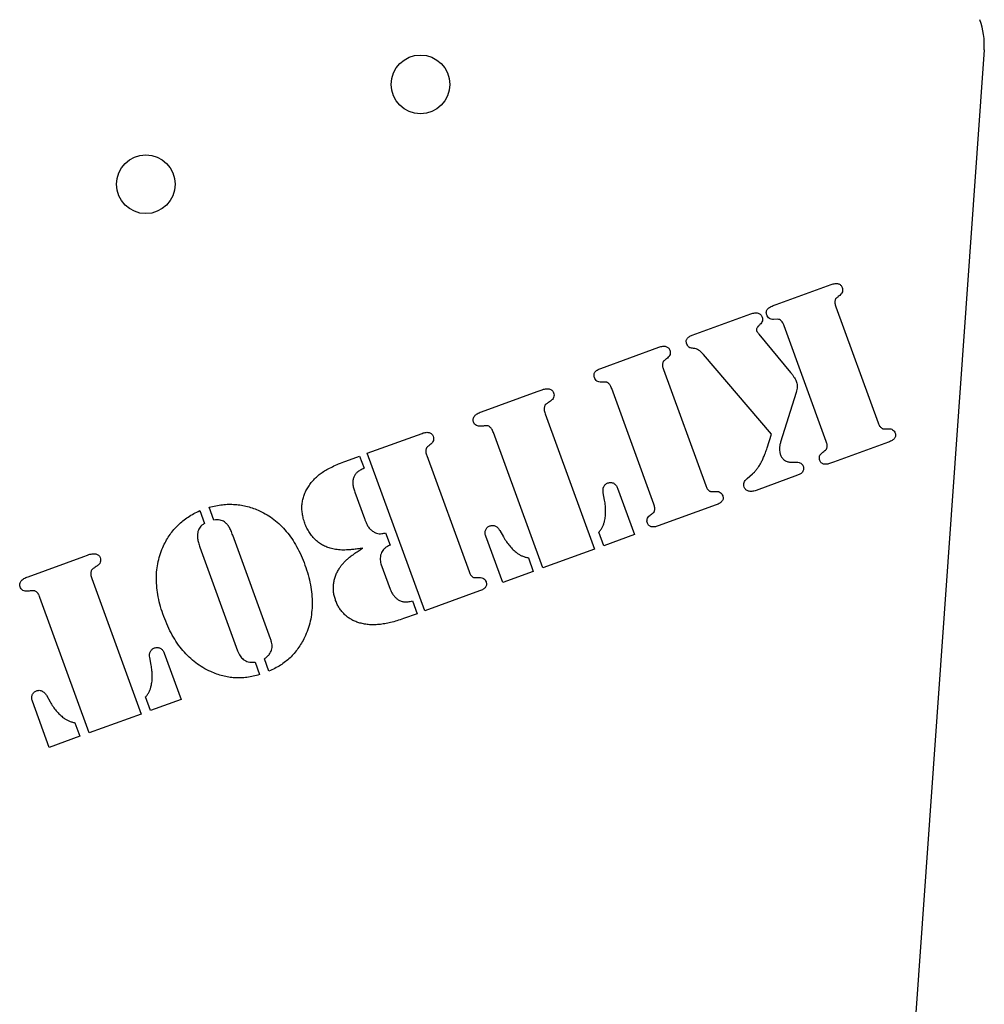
# Model space of a CAD drawing. Header units: inches. Extents: x 0 to 6.3, y -13.3 to -0.1.
# Tile 2 of 3: x 3 to 6.3, y -7.5 to -4.2. Entities that reach past the tile are written whole.
import ezdxf

# ---------------------------------------------------------------- set-up
doc = ezdxf.new("R2010")
doc.units = ezdxf.units.IN
doc.header["$MEASUREMENT"] = 0

msp = doc.modelspace()

# ---------------------------------------------------------------- linework, layer by layer
at = {"color": 7, "linetype": 'Continuous', "lineweight": 25}
for p, q in [((6.3288, -4.2591), (5.8037, -11.6704)), ((5.6173, -5.1315), (5.8056, -5.0629)), ((5.6069, -5.1352), (5.6173, -5.1315)), ((5.8213, -5.1393), (5.9658, -5.5363)), ((5.3299, -5.2361), (5.5298, -5.1634)), ((5.6225, -5.1819), (5.6083, -5.1825)), ((5.7886, -5.6009), (5.6441, -5.2039)), ((5.5582, -5.2331), (5.6666, -5.3646)), ((5.017, -5.3499), (5.2156, -5.2777)), ((5.6006, -5.5752), (5.3683, -5.3029)), ((5.2313, -5.3541), (5.3758, -5.7511)), ((4.7992, -5.4293), (4.8122, -5.4245)), ((5.1986, -5.8155), (5.0541, -5.4185)), ((4.6084, -5.4986), (4.7992, -5.4293)), ((5.6857, -5.4321), (5.6322, -5.6024)), ((4.8264, -5.5052), (4.9953, -5.9691)), ((4.2177, -5.6408), (4.4056, -5.5725)), ((4.8181, -6.0335), (4.6492, -5.5696)), ((5.586, -5.622), (5.6006, -5.5752)), ((6.002, -5.6026), (5.8137, -5.6712)), ((4.1437, -5.6678), (4.1915, -5.6504)), ((4.1915, -5.6504), (4.2068, -5.6922)), ((4.4142, -6.1806), (4.2177, -5.6408)), ((4.4214, -5.6489), (4.5659, -6.0459)), ((5.669, -5.6714), (5.6874, -5.6715)), ((5.8137, -5.6712), (5.8034, -5.6749)), ((5.518, -5.7267), (5.5365, -5.7106)), ((5.6898, -5.7163), (5.5483, -5.7678)), ((5.0744, -5.7603), (5.1323, -5.9193)), ((4.1748, -5.7735), (4.2079, -5.8644)), ((5.0298, -5.8014), (5.025, -5.7759)), ((3.6928, -5.8694), (3.6769, -5.8255)), ((5.4121, -5.8174), (5.2135, -5.8897)), ((3.6446, -5.8372), (3.6606, -5.8811)), ((3.8864, -6.2761), (3.7573, -5.9213)), ((4.2805, -5.9137), (4.2956, -5.9552)), ((4.6812, -6.0834), (4.6233, -5.9244)), ((4.6711, -5.9048), (4.6839, -5.9273)), ((5.0276, -5.9573), (5.0106, -5.9106)), ((5.1323, -5.9193), (5.0276, -5.9573)), ((3.6445, -5.9624), (3.7736, -6.3172)), ((3.0566, -6.0634), (3.2474, -5.9941)), ((3.2474, -5.9941), (3.2604, -5.9893)), ((4.7689, -5.9986), (4.7859, -6.0453)), ((4.9953, -5.9691), (4.8181, -6.0335)), ((4.2642, -6.0191), (4.2721, -6.041)), ((4.2721, -6.041), (4.2958, -6.1058)), ((4.7859, -6.0453), (4.6812, -6.0834)), ((3.2746, -6.07), (3.4435, -6.5339)), ((3.2663, -6.5984), (3.0974, -6.1344)), ((4.6021, -6.1122), (4.4142, -6.1806)), ((4.3722, -6.1464), (4.388, -6.1901)), ((4.388, -6.1901), (4.3416, -6.207)), ((3.5226, -6.3251), (3.5805, -6.4841)), ((3.478, -6.3663), (3.4732, -6.3407)), ((3.8337, -6.3565), (3.8489, -6.3986)), ((3.8811, -6.3869), (3.8659, -6.3448)), ((3.1193, -6.4696), (3.1321, -6.4921)), ((3.1294, -6.6482), (3.0715, -6.4892)), ((3.4758, -6.5221), (3.4588, -6.4754)), ((3.5805, -6.4841), (3.4758, -6.5221)), ((3.4435, -6.5339), (3.2663, -6.5984)), ((3.2171, -6.5634), (3.2341, -6.6101)), ((3.2341, -6.6101), (3.1294, -6.6482))]:
    msp.add_line(p, q, dxfattribs=at)
for centre in [(4.3996, -4.3774), (3.4599, -4.7195)]:
    msp.add_circle(centre, 0.1005, dxfattribs=at)
msp.add_arc((6.0794, -4.2415), 0.25, 355.947, 20, dxfattribs=at)
for points, knots in [([(5.8056, -5.0629), (5.8078, -5.0621), (5.8121, -5.0607), (5.8184, -5.0595), (5.8241, -5.0594), (5.8293, -5.0601), (5.8339, -5.0618), (5.8377, -5.0646), (5.8408, -5.0683), (5.8421, -5.0713), (5.8427, -5.0729)], [0, 0, 0, 0, 0.164208, 0.311567, 0.442124, 0.559444, 0.671483, 0.775337, 0.884523, 1, 1, 1, 1]), ([(5.8427, -5.0729), (5.8435, -5.0754), (5.8449, -5.0803), (5.8441, -5.0879), (5.8406, -5.0948), (5.8368, -5.0982), (5.8348, -5.1)], [0, 0, 0, 0, 0.262248, 0.494622, 0.734494, 1, 1, 1, 1]), ([(5.8187, -5.1173), (5.8183, -5.1188), (5.8177, -5.1219), (5.8179, -5.1271), (5.8191, -5.133), (5.8205, -5.1371), (5.8213, -5.1393)], [0, 0, 0, 0, 0.198323, 0.427371, 0.689147, 1, 1, 1, 1]), ([(5.8348, -5.1), (5.833, -5.1014), (5.83, -5.1039), (5.826, -5.107), (5.8234, -5.1094), (5.8211, -5.1112), (5.8196, -5.1138), (5.819, -5.116), (5.8187, -5.1173)], [0, 0, 0, 0, 0.274264, 0.481794, 0.633275, 0.718106, 0.835211, 1, 1, 1, 1]), ([(5.5849, -5.1668), (5.5844, -5.1651), (5.5835, -5.1619), (5.5832, -5.157), (5.5842, -5.1524), (5.5866, -5.1483), (5.59, -5.1444), (5.5946, -5.1409), (5.6004, -5.1378), (5.6047, -5.1361), (5.6069, -5.1352)], [0, 0, 0, 0, 0.1186917, 0.2282335, 0.3315863, 0.4372779, 0.5515589, 0.6828476, 0.8310375, 1, 1, 1, 1]), ([(5.5298, -5.1634), (5.5322, -5.1625), (5.5368, -5.161), (5.5435, -5.1599), (5.5496, -5.1596), (5.5552, -5.1606), (5.56, -5.1627), (5.5642, -5.1656), (5.5674, -5.1698), (5.5688, -5.1731), (5.5696, -5.1748)], [0, 0, 0, 0, 0.163352, 0.307956, 0.437097, 0.554746, 0.665652, 0.771655, 0.880884, 1, 1, 1, 1]), ([(5.5696, -5.1748), (5.5701, -5.1769), (5.5713, -5.1811), (5.5701, -5.1878), (5.5667, -5.1944), (5.5632, -5.1981), (5.5613, -5.2001)], [0, 0, 0, 0, 0.227166, 0.457154, 0.706201, 1, 1, 1, 1]), ([(5.6083, -5.1825), (5.6056, -5.1825), (5.6006, -5.1824), (5.5936, -5.1793), (5.5881, -5.174), (5.586, -5.1692), (5.5849, -5.1668)], [0, 0, 0, 0, 0.2614189, 0.4966181, 0.7335568, 1, 1, 1, 1]), ([(5.6441, -5.2039), (5.6427, -5.2006), (5.6403, -5.1946), (5.6353, -5.1874), (5.6293, -5.1826), (5.6247, -5.1821), (5.6225, -5.1819)], [0, 0, 0, 0, 0.325073, 0.586447, 0.804028, 1, 1, 1, 1]), ([(5.5613, -5.2001), (5.559, -5.2024), (5.5554, -5.2063), (5.5509, -5.2116), (5.5493, -5.2169), (5.5499, -5.2201), (5.5502, -5.2218)], [0, 0, 0, 0, 0.374932, 0.624184, 0.802773, 1, 1, 1, 1]), ([(5.5502, -5.2218), (5.5505, -5.2224), (5.5511, -5.2238), (5.5529, -5.2262), (5.5552, -5.2295), (5.5572, -5.2318), (5.5582, -5.2331)], [0, 0, 0, 0, 0.141394, 0.349356, 0.640252, 1, 1, 1, 1]), ([(5.3112, -5.2668), (5.3106, -5.2651), (5.3096, -5.2619), (5.3092, -5.2571), (5.3099, -5.2525), (5.3119, -5.2484), (5.3149, -5.2447), (5.319, -5.2414), (5.324, -5.2384), (5.3279, -5.2369), (5.3299, -5.2361)], [0, 0, 0, 0, 0.129998, 0.243677, 0.352424, 0.460652, 0.574001, 0.697904, 0.840757, 1, 1, 1, 1]), ([(5.2156, -5.2777), (5.2179, -5.2769), (5.2221, -5.2754), (5.2284, -5.2743), (5.2342, -5.2741), (5.2394, -5.2748), (5.2439, -5.2766), (5.2478, -5.2794), (5.2509, -5.283), (5.2521, -5.2861), (5.2527, -5.2876)], [0, 0, 0, 0, 0.164208, 0.311567, 0.442124, 0.559444, 0.671483, 0.775337, 0.884523, 1, 1, 1, 1]), ([(5.2527, -5.2876), (5.2535, -5.2902), (5.255, -5.2951), (5.2541, -5.3027), (5.2507, -5.3095), (5.2468, -5.313), (5.2448, -5.3148)], [0, 0, 0, 0, 0.262248, 0.494622, 0.734494, 1, 1, 1, 1]), ([(5.322, -5.2795), (5.3196, -5.2781), (5.3147, -5.275), (5.3124, -5.2696), (5.3112, -5.2668)], [0, 0, 0, 0, 0.474172, 1, 1, 1, 1]), ([(5.3347, -5.2818), (5.332, -5.2815), (5.3277, -5.281), (5.3236, -5.2799), (5.322, -5.2795)], [0, 0, 0, 0, 0.61972, 1, 1, 1, 1]), ([(5.3683, -5.3029), (5.3655, -5.2997), (5.3604, -5.2938), (5.3521, -5.2871), (5.3437, -5.2828), (5.3377, -5.2821), (5.3347, -5.2818)], [0, 0, 0, 0, 0.317395, 0.564462, 0.778808, 1, 1, 1, 1]), ([(5.2448, -5.3148), (5.2431, -5.3162), (5.2401, -5.3186), (5.2361, -5.3218), (5.2334, -5.324), (5.2312, -5.3259), (5.2296, -5.3285), (5.229, -5.3307), (5.2287, -5.3321)], [0, 0, 0, 0, 0.273827, 0.481026, 0.628916, 0.713612, 0.83053, 1, 1, 1, 1]), ([(4.995, -5.3815), (4.9944, -5.3799), (4.9935, -5.3768), (4.9936, -5.3719), (4.9945, -5.3673), (4.9969, -5.3631), (5.0004, -5.3591), (5.005, -5.3556), (5.0106, -5.3524), (5.0148, -5.3508), (5.017, -5.3499)], [0, 0, 0, 0, 0.116526, 0.223613, 0.330347, 0.439141, 0.558121, 0.690119, 0.836585, 1, 1, 1, 1]), ([(5.2287, -5.3321), (5.2284, -5.3335), (5.2277, -5.3367), (5.228, -5.3419), (5.2292, -5.3478), (5.2306, -5.3519), (5.2313, -5.3541)], [0, 0, 0, 0, 0.198323, 0.427371, 0.689147, 1, 1, 1, 1]), ([(5.0185, -5.3971), (5.0158, -5.3971), (5.0106, -5.3969), (5.0036, -5.3939), (4.998, -5.3886), (4.996, -5.384), (4.995, -5.3815)], [0, 0, 0, 0, 0.265946, 0.504978, 0.73909, 1, 1, 1, 1]), ([(5.6666, -5.3646), (5.669, -5.3676), (5.6736, -5.3731), (5.6792, -5.3817), (5.6839, -5.3896), (5.6861, -5.3949), (5.6871, -5.3975)], [0, 0, 0, 0, 0.29256, 0.553682, 0.788438, 1, 1, 1, 1]), ([(4.8122, -5.4245), (4.8149, -5.4235), (4.82, -5.4217), (4.8275, -5.4202), (4.8342, -5.4196), (4.8401, -5.4202), (4.8453, -5.4218), (4.8495, -5.4246), (4.8529, -5.4285), (4.8543, -5.4316), (4.855, -5.4333)], [0, 0, 0, 0, 0.174944, 0.329143, 0.465268, 0.583772, 0.691491, 0.789518, 0.891191, 1, 1, 1, 1]), ([(5.0419, -5.4), (5.0409, -5.3992), (5.039, -5.3978), (5.0361, -5.3969), (5.0332, -5.3969), (5.0297, -5.3969), (5.0246, -5.397), (5.0207, -5.3971), (5.0185, -5.3971)], [0, 0, 0, 0, 0.16166, 0.286773, 0.3702, 0.515913, 0.729341, 1, 1, 1, 1]), ([(5.0541, -5.4185), (5.0533, -5.4164), (5.0518, -5.4123), (5.0487, -5.4072), (5.0456, -5.4029), (5.0431, -5.4009), (5.0419, -5.4)], [0, 0, 0, 0, 0.3085757, 0.5743714, 0.8015631, 1, 1, 1, 1]), ([(5.6871, -5.3975), (5.6878, -5.3999), (5.6893, -5.405), (5.6894, -5.4134), (5.6885, -5.4226), (5.6867, -5.4288), (5.6857, -5.4321)], [0, 0, 0, 0, 0.213344, 0.449581, 0.708612, 1, 1, 1, 1]), ([(4.8442, -5.462), (4.8421, -5.4634), (4.8384, -5.466), (4.8336, -5.4695), (4.8302, -5.4718), (4.8275, -5.4738), (4.8254, -5.4767), (4.8247, -5.4793), (4.8243, -5.4807)], [0, 0, 0, 0, 0.273529, 0.482444, 0.630407, 0.716497, 0.838411, 1, 1, 1, 1]), ([(4.855, -5.4333), (4.8558, -5.4361), (4.8574, -5.4413), (4.8559, -5.4496), (4.8514, -5.4568), (4.8467, -5.4602), (4.8442, -5.462)], [0, 0, 0, 0, 0.256897, 0.485196, 0.722719, 1, 1, 1, 1]), ([(4.8243, -5.4807), (4.8238, -5.4823), (4.8229, -5.4857), (4.8229, -5.4915), (4.8241, -5.4981), (4.8256, -5.5027), (4.8264, -5.5052)], [0, 0, 0, 0, 0.196712, 0.423445, 0.689277, 1, 1, 1, 1]), ([(4.5811, -5.533), (4.5806, -5.5313), (4.5797, -5.5279), (4.58, -5.5225), (4.5819, -5.5173), (4.5841, -5.5141), (4.5853, -5.5125)], [0, 0, 0, 0, 0.241307, 0.477283, 0.720908, 1, 1, 1, 1]), ([(4.5853, -5.5125), (4.5864, -5.5112), (4.5889, -5.5084), (4.5941, -5.505), (4.6007, -5.5016), (4.6057, -5.4996), (4.6084, -5.4986)], [0, 0, 0, 0, 0.18593, 0.411134, 0.68138, 1, 1, 1, 1]), ([(4.6079, -5.5481), (4.6048, -5.5483), (4.599, -5.5487), (4.5909, -5.546), (4.5844, -5.5407), (4.5822, -5.5356), (4.5811, -5.533)], [0, 0, 0, 0, 0.2771923, 0.5141002, 0.7452827, 1, 1, 1, 1]), ([(4.6354, -5.5495), (4.634, -5.5487), (4.6315, -5.5473), (4.628, -5.5464), (4.6246, -5.5468), (4.6205, -5.5469), (4.6148, -5.5475), (4.6104, -5.5479), (4.6079, -5.5481)], [0, 0, 0, 0, 0.170369, 0.298709, 0.383982, 0.527681, 0.734624, 1, 1, 1, 1]), ([(4.6492, -5.5696), (4.6483, -5.5672), (4.6465, -5.5627), (4.6432, -5.5569), (4.6397, -5.5523), (4.6367, -5.5504), (4.6354, -5.5495)], [0, 0, 0, 0, 0.312559, 0.57521, 0.804921, 1, 1, 1, 1]), ([(5.9658, -5.5363), (5.9666, -5.5384), (5.9682, -5.5422), (5.9709, -5.5474), (5.9741, -5.5514), (5.9766, -5.5533), (5.9777, -5.5542)], [0, 0, 0, 0, 0.307063, 0.570007, 0.799393, 1, 1, 1, 1]), ([(5.9777, -5.5542), (5.9788, -5.555), (5.9806, -5.5564), (5.9835, -5.5572), (5.9863, -5.557), (5.9899, -5.5571), (5.995, -5.5569), (5.9989, -5.5568), (6.001, -5.5567)], [0, 0, 0, 0, 0.16271, 0.282151, 0.365957, 0.512616, 0.727431, 1, 1, 1, 1]), ([(6.001, -5.5567), (6.0038, -5.5567), (6.0089, -5.5568), (6.0158, -5.5597), (6.0213, -5.5649), (6.0233, -5.5694), (6.0243, -5.5718)], [0, 0, 0, 0, 0.269719, 0.506949, 0.738759, 1, 1, 1, 1]), ([(4.4056, -5.5725), (4.4079, -5.5717), (4.4122, -5.5702), (4.4185, -5.5691), (4.4242, -5.5689), (4.4294, -5.5696), (4.434, -5.5714), (4.4378, -5.5742), (4.4409, -5.5778), (4.4421, -5.5809), (4.4428, -5.5824)], [0, 0, 0, 0, 0.164208, 0.311567, 0.442124, 0.559444, 0.671483, 0.775337, 0.884523, 1, 1, 1, 1]), ([(4.4428, -5.5824), (4.4436, -5.585), (4.445, -5.5899), (4.4442, -5.5975), (4.4407, -5.6043), (4.4369, -5.6078), (4.4348, -5.6096)], [0, 0, 0, 0, 0.262248, 0.494622, 0.734494, 1, 1, 1, 1]), ([(6.0243, -5.5718), (6.0248, -5.5733), (6.0256, -5.5763), (6.0259, -5.581), (6.0244, -5.5854), (6.0221, -5.5896), (6.0187, -5.5936), (6.014, -5.5969), (6.0084, -5.6001), (6.0043, -5.6018), (6.002, -5.6026)], [0, 0, 0, 0, 0.111898, 0.217727, 0.32187, 0.432331, 0.553135, 0.685371, 0.834081, 1, 1, 1, 1]), ([(4.4187, -5.6269), (4.4184, -5.6283), (4.4178, -5.6315), (4.418, -5.6367), (4.4192, -5.6426), (4.4206, -5.6467), (4.4214, -5.6489)], [0, 0, 0, 0, 0.198323, 0.427371, 0.689147, 1, 1, 1, 1]), ([(4.4348, -5.6096), (4.4331, -5.611), (4.4301, -5.6134), (4.4262, -5.6166), (4.4234, -5.6188), (4.4212, -5.6207), (4.4197, -5.6233), (4.4191, -5.6255), (4.4187, -5.6269)], [0, 0, 0, 0, 0.273827, 0.481026, 0.628916, 0.713612, 0.83053, 1, 1, 1, 1]), ([(5.563, -5.6774), (5.5649, -5.674), (5.5691, -5.6666), (5.5746, -5.6539), (5.5804, -5.6388), (5.5841, -5.6279), (5.586, -5.622)], [0, 0, 0, 0, 0.1930914, 0.4247094, 0.6919592, 1, 1, 1, 1]), ([(5.6322, -5.6024), (5.6312, -5.6063), (5.6291, -5.6138), (5.6279, -5.6252), (5.6287, -5.6362), (5.6308, -5.643), (5.6319, -5.6464)], [0, 0, 0, 0, 0.268774, 0.519739, 0.761811, 1, 1, 1, 1]), ([(5.7747, -5.639), (5.7765, -5.6377), (5.7795, -5.6353), (5.7834, -5.6321), (5.7862, -5.63), (5.7883, -5.6282), (5.79, -5.6257), (5.7906, -5.6234), (5.791, -5.6222)], [0, 0, 0, 0, 0.27293, 0.481917, 0.627817, 0.713243, 0.834054, 1, 1, 1, 1]), ([(5.791, -5.6222), (5.7913, -5.6207), (5.7919, -5.6177), (5.7917, -5.6127), (5.7907, -5.6069), (5.7893, -5.603), (5.7886, -5.6009)], [0, 0, 0, 0, 0.199921, 0.425828, 0.690489, 1, 1, 1, 1]), ([(5.6319, -5.6464), (5.6326, -5.6482), (5.6341, -5.6518), (5.6373, -5.6567), (5.6414, -5.6609), (5.646, -5.6647), (5.6513, -5.6677), (5.657, -5.6698), (5.6629, -5.6712), (5.6669, -5.6713), (5.669, -5.6714)], [0, 0, 0, 0, 0.121774, 0.241932, 0.365272, 0.491104, 0.61889, 0.745963, 0.870317, 1, 1, 1, 1]), ([(5.7665, -5.6657), (5.7658, -5.6632), (5.7645, -5.6584), (5.7653, -5.6509), (5.7687, -5.6441), (5.7727, -5.6408), (5.7747, -5.639)], [0, 0, 0, 0, 0.260643, 0.491852, 0.731079, 1, 1, 1, 1]), ([(4.016, -5.7554), (4.0192, -5.7506), (4.0257, -5.7411), (4.0371, -5.7281), (4.0498, -5.7164), (4.0639, -5.7056), (4.0801, -5.6958), (4.0988, -5.6861), (4.1203, -5.6767), (4.1356, -5.6708), (4.1437, -5.6678)], [0, 0, 0, 0, 0.109676, 0.21867, 0.327489, 0.43666, 0.554744, 0.687685, 0.835747, 1, 1, 1, 1]), ([(4.2068, -5.6922), (4.2022, -5.6944), (4.194, -5.6983), (4.1835, -5.7052), (4.1758, -5.7133), (4.1728, -5.7197), (4.1713, -5.723)], [0, 0, 0, 0, 0.315773, 0.562945, 0.775011, 1, 1, 1, 1]), ([(5.5365, -5.7106), (5.5385, -5.7088), (5.543, -5.7048), (5.5493, -5.6971), (5.5563, -5.688), (5.5607, -5.6811), (5.563, -5.6774)], [0, 0, 0, 0, 0.193976, 0.423896, 0.693361, 1, 1, 1, 1]), ([(5.6874, -5.6715), (5.69, -5.6716), (5.695, -5.6717), (5.7016, -5.6744), (5.7068, -5.6785), (5.7086, -5.6825), (5.7095, -5.6845)], [0, 0, 0, 0, 0.289908, 0.536601, 0.76418, 1, 1, 1, 1]), ([(5.7095, -5.6845), (5.71, -5.6862), (5.711, -5.6896), (5.7111, -5.695), (5.7099, -5.7002), (5.7081, -5.7034), (5.7071, -5.705)], [0, 0, 0, 0, 0.253641, 0.494581, 0.74251, 1, 1, 1, 1]), ([(5.8034, -5.6749), (5.8012, -5.6757), (5.7969, -5.6771), (5.7906, -5.6784), (5.7849, -5.6787), (5.7797, -5.678), (5.7752, -5.6762), (5.7714, -5.6737), (5.7685, -5.67), (5.7672, -5.6672), (5.7665, -5.6657)], [0, 0, 0, 0, 0.166377, 0.316231, 0.44861, 0.56748, 0.678264, 0.781794, 0.888284, 1, 1, 1, 1]), ([(4.1713, -5.723), (4.1702, -5.7265), (4.168, -5.7338), (4.1679, -5.746), (4.1702, -5.7595), (4.1732, -5.7686), (4.1748, -5.7735)], [0, 0, 0, 0, 0.208747, 0.44049, 0.702241, 1, 1, 1, 1]), ([(5.5078, -5.7567), (5.507, -5.754), (5.5055, -5.7488), (5.507, -5.7407), (5.5112, -5.733), (5.5156, -5.7289), (5.518, -5.7267)], [0, 0, 0, 0, 0.242536, 0.472102, 0.716338, 1, 1, 1, 1]), ([(5.7071, -5.705), (5.7063, -5.7061), (5.7045, -5.7084), (5.7005, -5.7112), (5.6956, -5.7141), (5.6918, -5.7155), (5.6898, -5.7163)], [0, 0, 0, 0, 0.195239, 0.421289, 0.689049, 1, 1, 1, 1]), ([(4.0039, -5.8804), (4.002, -5.8748), (3.9983, -5.8639), (3.9951, -5.8472), (3.9936, -5.831), (3.9941, -5.815), (3.9966, -5.7995), (4.0011, -5.7843), (4.0074, -5.7694), (4.0131, -5.7601), (4.016, -5.7554)], [0, 0, 0, 0, 0.1354052, 0.2641836, 0.3890211, 0.5096119, 0.6297702, 0.7502993, 0.8729845, 1, 1, 1, 1]), ([(5.025, -5.7759), (5.0246, -5.7721), (5.0238, -5.765), (5.0263, -5.7565), (5.0294, -5.7507), (5.0328, -5.7474), (5.0366, -5.7444), (5.0397, -5.7432), (5.0413, -5.7425)], [0, 0, 0, 0, 0.279415, 0.523966, 0.642069, 0.758325, 0.873709, 1, 1, 1, 1]), ([(5.0413, -5.7425), (5.043, -5.742), (5.0463, -5.7409), (5.0514, -5.7408), (5.0564, -5.7414), (5.061, -5.7436), (5.0653, -5.7464), (5.0691, -5.7502), (5.0722, -5.7549), (5.0736, -5.7585), (5.0744, -5.7603)], [0, 0, 0, 0, 0.126713, 0.246263, 0.361098, 0.481428, 0.603958, 0.72638, 0.859673, 1, 1, 1, 1]), ([(5.3758, -5.7511), (5.3767, -5.7531), (5.3782, -5.757), (5.381, -5.7621), (5.3841, -5.7662), (5.3866, -5.7681), (5.3878, -5.7689)], [0, 0, 0, 0, 0.307063, 0.570007, 0.799393, 1, 1, 1, 1]), ([(5.5483, -5.7678), (5.5459, -5.7686), (5.5413, -5.7702), (5.5344, -5.7713), (5.5282, -5.7715), (5.5225, -5.7706), (5.5174, -5.7688), (5.5133, -5.7656), (5.5098, -5.7617), (5.5085, -5.7584), (5.5078, -5.7567)], [0, 0, 0, 0, 0.161663, 0.307395, 0.437862, 0.559095, 0.670328, 0.77681, 0.884515, 1, 1, 1, 1]), ([(5.3878, -5.7689), (5.3889, -5.7697), (5.3907, -5.7709), (5.3935, -5.772), (5.3964, -5.7718), (5.3999, -5.7719), (5.405, -5.7717), (5.4089, -5.7715), (5.4111, -5.7715)], [0, 0, 0, 0, 0.160116, 0.281201, 0.365117, 0.511971, 0.72707, 1, 1, 1, 1]), ([(5.4111, -5.7715), (5.4138, -5.7715), (5.4189, -5.7715), (5.4259, -5.7745), (5.4313, -5.7796), (5.4333, -5.7842), (5.4344, -5.7866)], [0, 0, 0, 0, 0.269719, 0.506949, 0.738759, 1, 1, 1, 1]), ([(5.4344, -5.7866), (5.4348, -5.7881), (5.4357, -5.7911), (5.4359, -5.7958), (5.4345, -5.8002), (5.4322, -5.8044), (5.4287, -5.8084), (5.424, -5.8117), (5.4185, -5.8149), (5.4143, -5.8165), (5.4121, -5.8174)], [0, 0, 0, 0, 0.111898, 0.217727, 0.32187, 0.432331, 0.553135, 0.685371, 0.834081, 1, 1, 1, 1]), ([(3.6769, -5.8255), (3.6843, -5.8236), (3.6991, -5.8199), (3.7215, -5.8165), (3.7435, -5.8151), (3.7653, -5.8157), (3.7867, -5.8183), (3.8079, -5.8226), (3.8288, -5.8291), (3.8422, -5.8348), (3.8489, -5.8377)], [0, 0, 0, 0, 0.131354, 0.259268, 0.384538, 0.507469, 0.629048, 0.751647, 0.875028, 1, 1, 1, 1]), ([(5.0298, -5.8729), (5.0309, -5.8674), (5.0331, -5.856), (5.0337, -5.8384), (5.0329, -5.8201), (5.0309, -5.8078), (5.0298, -5.8014)], [0, 0, 0, 0, 0.235782, 0.480951, 0.733109, 1, 1, 1, 1]), ([(5.201, -5.8369), (5.2013, -5.8355), (5.202, -5.8324), (5.2017, -5.8273), (5.2007, -5.8216), (5.1993, -5.8176), (5.1986, -5.8155)], [0, 0, 0, 0, 0.198771, 0.429132, 0.69227, 1, 1, 1, 1]), ([(3.5205, -5.9573), (3.5238, -5.9506), (3.5303, -5.9375), (3.5423, -5.9192), (3.5555, -5.902), (3.5703, -5.8864), (3.5866, -5.8719), (3.6045, -5.8589), (3.6239, -5.847), (3.6376, -5.8405), (3.6446, -5.8372)], [0, 0, 0, 0, 0.125339, 0.249159, 0.371112, 0.492678, 0.615435, 0.740943, 0.868616, 1, 1, 1, 1]), ([(3.8489, -5.8377), (3.8576, -5.842), (3.8748, -5.8505), (3.8985, -5.8672), (3.9207, -5.8863), (3.9411, -5.9083), (3.9597, -5.9331), (3.9765, -5.9606), (3.9918, -5.9908), (4.0001, -6.0124), (4.0044, -6.0235)], [0, 0, 0, 0, 0.116067, 0.231677, 0.348587, 0.468835, 0.59235, 0.721779, 0.857046, 1, 1, 1, 1]), ([(4.2079, -5.8644), (4.2091, -5.8675), (4.2114, -5.8733), (4.2148, -5.8815), (4.2185, -5.8884), (4.2231, -5.896), (4.2303, -5.904), (4.2375, -5.9083), (4.2411, -5.9106)], [0, 0, 0, 0, 0.171403, 0.322054, 0.456143, 0.570441, 0.781079, 1, 1, 1, 1]), ([(5.1766, -5.8805), (5.1759, -5.8779), (5.1745, -5.8731), (5.1753, -5.8657), (5.1788, -5.8589), (5.1827, -5.8555), (5.1848, -5.8538)], [0, 0, 0, 0, 0.260643, 0.491852, 0.731079, 1, 1, 1, 1]), ([(5.1848, -5.8538), (5.1865, -5.8524), (5.1895, -5.8501), (5.1935, -5.8469), (5.1962, -5.8447), (5.1984, -5.843), (5.2001, -5.8404), (5.2007, -5.8382), (5.201, -5.8369)], [0, 0, 0, 0, 0.272981, 0.482007, 0.631202, 0.713189, 0.834023, 1, 1, 1, 1]), ([(3.6606, -5.8811), (3.6576, -5.8831), (3.6521, -5.8867), (3.6453, -5.8931), (3.6408, -5.9005), (3.639, -5.9059), (3.6381, -5.9087)], [0, 0, 0, 0, 0.298716, 0.539533, 0.757226, 1, 1, 1, 1]), ([(3.7288, -5.8757), (3.7266, -5.8743), (3.7218, -5.8715), (3.7133, -5.8692), (3.7035, -5.8685), (3.6965, -5.8691), (3.6928, -5.8694)], [0, 0, 0, 0, 0.211151, 0.442628, 0.702931, 1, 1, 1, 1]), ([(3.7573, -5.9213), (3.7552, -5.9159), (3.7514, -5.9059), (3.7445, -5.8929), (3.7373, -5.8826), (3.7315, -5.8779), (3.7288, -5.8757)], [0, 0, 0, 0, 0.31718, 0.587053, 0.811708, 1, 1, 1, 1]), ([(4.0992, -5.968), (4.0937, -5.9666), (4.083, -5.9639), (4.0678, -5.9572), (4.0537, -5.9486), (4.0408, -5.9381), (4.0293, -5.9259), (4.0191, -5.9121), (4.0104, -5.8969), (4.0061, -5.886), (4.0039, -5.8804)], [0, 0, 0, 0, 0.123709, 0.245386, 0.366496, 0.488843, 0.613225, 0.738271, 0.866595, 1, 1, 1, 1]), ([(4.6233, -5.9244), (4.6227, -5.9225), (4.6215, -5.9189), (4.6208, -5.9133), (4.6214, -5.908), (4.6227, -5.903), (4.6251, -5.8985), (4.6284, -5.8947), (4.6324, -5.8916), (4.6356, -5.8902), (4.6372, -5.8896)], [0, 0, 0, 0, 0.142757, 0.27204, 0.398039, 0.519055, 0.640622, 0.754969, 0.874427, 1, 1, 1, 1]), ([(4.6372, -5.8896), (4.6389, -5.889), (4.642, -5.888), (4.6469, -5.8876), (4.6517, -5.8883), (4.6578, -5.8905), (4.6651, -5.8957), (4.669, -5.9016), (4.6711, -5.9048)], [0, 0, 0, 0, 0.125421, 0.243404, 0.358966, 0.477435, 0.723904, 1, 1, 1, 1]), ([(5.0106, -5.9106), (5.0129, -5.9077), (5.0176, -5.902), (5.0229, -5.8926), (5.0272, -5.883), (5.0289, -5.8763), (5.0298, -5.8729)], [0, 0, 0, 0, 0.260691, 0.513061, 0.757379, 1, 1, 1, 1]), ([(5.2135, -5.8897), (5.2112, -5.8904), (5.207, -5.8919), (5.2006, -5.893), (5.1949, -5.8934), (5.1898, -5.8926), (5.1853, -5.891), (5.1814, -5.8884), (5.1785, -5.8848), (5.1772, -5.8819), (5.1766, -5.8805)], [0, 0, 0, 0, 0.166645, 0.31619, 0.448782, 0.567843, 0.677746, 0.781443, 0.888105, 1, 1, 1, 1]), ([(3.6381, -5.9087), (3.6374, -5.9124), (3.6359, -5.9202), (3.6368, -5.9331), (3.6394, -5.9474), (3.6427, -5.9572), (3.6445, -5.9624)], [0, 0, 0, 0, 0.204067, 0.435947, 0.699612, 1, 1, 1, 1]), ([(4.2411, -5.9106), (4.2439, -5.912), (4.2493, -5.9148), (4.2585, -5.9165), (4.2689, -5.9158), (4.2764, -5.9145), (4.2805, -5.9137)], [0, 0, 0, 0, 0.231865, 0.443615, 0.685795, 1, 1, 1, 1]), ([(4.6839, -5.9273), (4.6872, -5.9329), (4.6935, -5.9436), (4.7048, -5.9581), (4.7166, -5.9712), (4.7256, -5.9785), (4.73, -5.9821)], [0, 0, 0, 0, 0.2667139, 0.5197348, 0.7632875, 1, 1, 1, 1]), ([(3.521, -6.1993), (3.5172, -6.1881), (3.5097, -6.1663), (3.502, -6.1334), (3.4969, -6.1015), (3.4956, -6.0706), (3.4967, -6.0406), (3.5016, -6.0117), (3.509, -5.9837), (3.5167, -5.9661), (3.5205, -5.9573)], [0, 0, 0, 0, 0.142634, 0.278432, 0.40744, 0.531611, 0.651206, 0.768133, 0.884189, 1, 1, 1, 1]), ([(4.2022, -5.9657), (4.1961, -5.9666), (4.1845, -5.9683), (4.1681, -5.9704), (4.1538, -5.9717), (4.1378, -5.9724), (4.1197, -5.9718), (4.1059, -5.9692), (4.0992, -5.968)], [0, 0, 0, 0, 0.18016, 0.339075, 0.477918, 0.594492, 0.802134, 1, 1, 1, 1]), ([(4.1211, -6.0366), (4.123, -6.0335), (4.1268, -6.0274), (4.1338, -6.0189), (4.1414, -6.0106), (4.1502, -6.0026), (4.1603, -5.9942), (4.1724, -5.9854), (4.1866, -5.9756), (4.1968, -5.9691), (4.2022, -5.9657)], [0, 0, 0, 0, 0.098532, 0.199016, 0.303016, 0.408651, 0.527037, 0.66521, 0.822491, 1, 1, 1, 1]), ([(4.2956, -5.9552), (4.2919, -5.9571), (4.2851, -5.9605), (4.2765, -5.9663), (4.2702, -5.973), (4.2675, -5.9782), (4.2662, -5.9808)], [0, 0, 0, 0, 0.317347, 0.564032, 0.778253, 1, 1, 1, 1]), ([(3.2604, -5.9893), (3.2631, -5.9883), (3.2682, -5.9865), (3.2757, -5.9851), (3.2824, -5.9844), (3.2883, -5.985), (3.2935, -5.9866), (3.2977, -5.9894), (3.3011, -5.9933), (3.3025, -5.9965), (3.3032, -5.9981)], [0, 0, 0, 0, 0.174944, 0.329143, 0.465268, 0.583772, 0.691491, 0.789518, 0.891191, 1, 1, 1, 1]), ([(3.3032, -5.9981), (3.304, -6.0009), (3.3056, -6.0061), (3.3041, -6.0144), (3.2997, -6.0216), (3.2949, -6.025), (3.2924, -6.0268)], [0, 0, 0, 0, 0.256897, 0.485196, 0.722719, 1, 1, 1, 1]), ([(4.2662, -5.9808), (4.2651, -5.9838), (4.2629, -5.99), (4.262, -6), (4.262, -6.0099), (4.2635, -6.0161), (4.2642, -6.0191)], [0, 0, 0, 0, 0.24028, 0.507317, 0.769237, 1, 1, 1, 1]), ([(4.73, -5.9821), (4.7329, -5.9841), (4.7385, -5.9881), (4.748, -5.9927), (4.7581, -5.9965), (4.7653, -5.9979), (4.7689, -5.9986)], [0, 0, 0, 0, 0.244747, 0.488924, 0.740065, 1, 1, 1, 1]), ([(3.2924, -6.0268), (3.2903, -6.0283), (3.2866, -6.0308), (3.2818, -6.0343), (3.2784, -6.0366), (3.2757, -6.0386), (3.2736, -6.0415), (3.2729, -6.0441), (3.2725, -6.0455)], [0, 0, 0, 0, 0.273529, 0.482444, 0.630407, 0.716497, 0.838411, 1, 1, 1, 1]), ([(4.0044, -6.0235), (4.0082, -6.0348), (4.0157, -6.0569), (4.0236, -6.0904), (4.0281, -6.1231), (4.0296, -6.1551), (4.0278, -6.186), (4.0229, -6.2159), (4.0149, -6.2446), (4.0068, -6.2627), (4.0027, -6.2717)], [0, 0, 0, 0, 0.1404437, 0.2742557, 0.4037736, 0.5287315, 0.6498212, 0.767852, 0.8838898, 1, 1, 1, 1]), ([(3.0335, -6.0773), (3.0346, -6.076), (3.0371, -6.0732), (3.0423, -6.0698), (3.0489, -6.0664), (3.0539, -6.0645), (3.0566, -6.0634)], [0, 0, 0, 0, 0.18593, 0.411134, 0.68138, 1, 1, 1, 1]), ([(3.2725, -6.0455), (3.272, -6.0471), (3.2711, -6.0505), (3.2711, -6.0563), (3.2723, -6.0629), (3.2738, -6.0675), (3.2746, -6.07)], [0, 0, 0, 0, 0.196712, 0.423445, 0.689277, 1, 1, 1, 1]), ([(4.1094, -6.1451), (4.1079, -6.1405), (4.105, -6.1314), (4.1022, -6.1174), (4.1015, -6.1032), (4.102, -6.089), (4.1044, -6.075), (4.1084, -6.0615), (4.1137, -6.0485), (4.1186, -6.0406), (4.1211, -6.0366)], [0, 0, 0, 0, 0.12776, 0.252343, 0.377183, 0.503015, 0.629393, 0.752254, 0.875398, 1, 1, 1, 1]), ([(4.5659, -6.0459), (4.5667, -6.0479), (4.5683, -6.0518), (4.571, -6.0569), (4.5741, -6.061), (4.5767, -6.0629), (4.5778, -6.0637)], [0, 0, 0, 0, 0.307063, 0.570007, 0.799393, 1, 1, 1, 1]), ([(4.5778, -6.0637), (4.5789, -6.0645), (4.5807, -6.0657), (4.5836, -6.0668), (4.5864, -6.0666), (4.59, -6.0667), (4.595, -6.0665), (4.5989, -6.0663), (4.6011, -6.0663)], [0, 0, 0, 0, 0.160116, 0.281201, 0.365117, 0.511971, 0.72707, 1, 1, 1, 1]), ([(4.6011, -6.0663), (4.6038, -6.0663), (4.6089, -6.0663), (4.6159, -6.0693), (4.6213, -6.0744), (4.6233, -6.079), (4.6244, -6.0814)], [0, 0, 0, 0, 0.269719, 0.5069489, 0.7387591, 1, 1, 1, 1]), ([(3.0293, -6.0978), (3.0288, -6.0961), (3.0279, -6.0927), (3.0282, -6.0873), (3.0301, -6.0821), (3.0323, -6.0789), (3.0335, -6.0773)], [0, 0, 0, 0, 0.241307, 0.477283, 0.720908, 1, 1, 1, 1]), ([(3.0561, -6.1129), (3.053, -6.1131), (3.0472, -6.1135), (3.0391, -6.1109), (3.0326, -6.1055), (3.0305, -6.1004), (3.0293, -6.0978)], [0, 0, 0, 0, 0.2771923, 0.5141002, 0.7452827, 1, 1, 1, 1]), ([(4.6244, -6.0814), (4.6248, -6.0829), (4.6257, -6.0859), (4.6259, -6.0906), (4.6245, -6.095), (4.6222, -6.0992), (4.6188, -6.1032), (4.6141, -6.1065), (4.6085, -6.1097), (4.6043, -6.1113), (4.6021, -6.1122)], [0, 0, 0, 0, 0.111898, 0.217727, 0.32187, 0.432331, 0.553135, 0.685371, 0.834081, 1, 1, 1, 1]), ([(3.0836, -6.1143), (3.0822, -6.1135), (3.0797, -6.1121), (3.0762, -6.1112), (3.0728, -6.1116), (3.0687, -6.1117), (3.063, -6.1123), (3.0586, -6.1127), (3.0561, -6.1129)], [0, 0, 0, 0, 0.170369, 0.298709, 0.383982, 0.527681, 0.734624, 1, 1, 1, 1]), ([(3.0974, -6.1344), (3.0965, -6.132), (3.0947, -6.1275), (3.0914, -6.1217), (3.0879, -6.1171), (3.0849, -6.1152), (3.0836, -6.1143)], [0, 0, 0, 0, 0.312559, 0.57521, 0.804921, 1, 1, 1, 1]), ([(4.2958, -6.1058), (4.2973, -6.1094), (4.3005, -6.1168), (4.3071, -6.1269), (4.3145, -6.1357), (4.3203, -6.1401), (4.3229, -6.1422)], [0, 0, 0, 0, 0.253311, 0.526447, 0.784267, 1, 1, 1, 1]), ([(4.1884, -6.221), (4.1838, -6.2194), (4.1746, -6.2164), (4.1621, -6.2096), (4.1502, -6.202), (4.1395, -6.1927), (4.1301, -6.1823), (4.1216, -6.171), (4.1147, -6.1584), (4.1111, -6.1495), (4.1094, -6.1451)], [0, 0, 0, 0, 0.128548, 0.253336, 0.376473, 0.500523, 0.623555, 0.747119, 0.872505, 1, 1, 1, 1]), ([(4.3229, -6.1422), (4.3265, -6.1441), (4.3334, -6.1477), (4.3451, -6.1503), (4.3581, -6.1496), (4.3672, -6.1476), (4.3722, -6.1464)], [0, 0, 0, 0, 0.237779, 0.455524, 0.697923, 1, 1, 1, 1]), ([(3.6816, -6.3886), (3.6727, -6.3843), (3.6549, -6.3755), (3.6302, -6.3586), (3.6071, -6.3392), (3.5862, -6.3166), (3.5667, -6.2916), (3.5496, -6.2634), (3.534, -6.2326), (3.5254, -6.2106), (3.521, -6.1993)], [0, 0, 0, 0, 0.116696, 0.233246, 0.350834, 0.470519, 0.594325, 0.72299, 0.85776, 1, 1, 1, 1]), ([(4.3416, -6.207), (4.3341, -6.2096), (4.3197, -6.2147), (4.2981, -6.2204), (4.2776, -6.2248), (4.2579, -6.2273), (4.2391, -6.2285), (4.2213, -6.2277), (4.2044, -6.2254), (4.1937, -6.2224), (4.1884, -6.221)], [0, 0, 0, 0, 0.15107, 0.293486, 0.4274, 0.553889, 0.673895, 0.787397, 0.895448, 1, 1, 1, 1]), ([(3.8659, -6.3448), (3.8689, -6.3424), (3.8746, -6.3377), (3.8817, -6.3302), (3.8869, -6.3225), (3.8904, -6.3147), (3.8919, -6.3061), (3.8919, -6.2969), (3.89, -6.2867), (3.8876, -6.2798), (3.8864, -6.2761)], [0, 0, 0, 0, 0.147717, 0.279217, 0.394754, 0.499525, 0.60543, 0.722392, 0.852517, 1, 1, 1, 1]), ([(4.0027, -6.2717), (3.9994, -6.2783), (3.9927, -6.2914), (3.9808, -6.3094), (3.9678, -6.3261), (3.9534, -6.3412), (3.9375, -6.3547), (3.9203, -6.367), (3.9014, -6.3778), (3.8879, -6.3838), (3.8811, -6.3869)], [0, 0, 0, 0, 0.1297196, 0.255959, 0.3782917, 0.4992666, 0.6200566, 0.7426862, 0.8696153, 1, 1, 1, 1]), ([(3.4732, -6.3407), (3.4728, -6.3369), (3.472, -6.3298), (3.4745, -6.3213), (3.4776, -6.3155), (3.481, -6.3122), (3.4848, -6.3092), (3.4879, -6.308), (3.4895, -6.3074)], [0, 0, 0, 0, 0.279415, 0.523966, 0.642069, 0.758325, 0.873709, 1, 1, 1, 1]), ([(3.4895, -6.3074), (3.4912, -6.3068), (3.4945, -6.3057), (3.4996, -6.3056), (3.5046, -6.3063), (3.5092, -6.3084), (3.5135, -6.3112), (3.5173, -6.315), (3.5204, -6.3197), (3.5219, -6.3233), (3.5226, -6.3251)], [0, 0, 0, 0, 0.126713, 0.246263, 0.361098, 0.481428, 0.603958, 0.72638, 0.859673, 1, 1, 1, 1]), ([(3.7736, -6.3172), (3.7749, -6.3204), (3.7773, -6.3265), (3.7819, -6.3346), (3.787, -6.3415), (3.7912, -6.345), (3.7932, -6.3467)], [0, 0, 0, 0, 0.286846, 0.545159, 0.780878, 1, 1, 1, 1]), ([(3.478, -6.4377), (3.4791, -6.4322), (3.4813, -6.4208), (3.4819, -6.4032), (3.4811, -6.3849), (3.4791, -6.3726), (3.478, -6.3663)], [0, 0, 0, 0, 0.235782, 0.480951, 0.733109, 1, 1, 1, 1]), ([(3.7932, -6.3467), (3.7959, -6.3486), (3.801, -6.3522), (3.8104, -6.3556), (3.8213, -6.3568), (3.8292, -6.3566), (3.8337, -6.3565)], [0, 0, 0, 0, 0.230486, 0.443942, 0.687698, 1, 1, 1, 1]), ([(3.8489, -6.3986), (3.8417, -6.4006), (3.8276, -6.4047), (3.8061, -6.4084), (3.785, -6.4104), (3.7641, -6.4101), (3.7434, -6.4078), (3.7227, -6.4035), (3.7019, -6.3972), (3.6885, -6.3915), (3.6816, -6.3886)], [0, 0, 0, 0, 0.130621, 0.257266, 0.380277, 0.501336, 0.621646, 0.744521, 0.870306, 1, 1, 1, 1]), ([(3.4588, -6.4754), (3.4611, -6.4725), (3.4658, -6.4669), (3.4711, -6.4574), (3.4754, -6.4478), (3.4771, -6.4411), (3.478, -6.4377)], [0, 0, 0, 0, 0.260691, 0.513061, 0.757379, 1, 1, 1, 1]), ([(3.0715, -6.4892), (3.0709, -6.4873), (3.0697, -6.4837), (3.069, -6.4781), (3.0696, -6.4728), (3.0709, -6.4678), (3.0733, -6.4633), (3.0766, -6.4595), (3.0806, -6.4564), (3.0838, -6.4551), (3.0854, -6.4544)], [0, 0, 0, 0, 0.142757, 0.27204, 0.398039, 0.519055, 0.640622, 0.754969, 0.874427, 1, 1, 1, 1]), ([(3.0854, -6.4544), (3.0871, -6.4538), (3.0902, -6.4528), (3.0951, -6.4524), (3.0999, -6.4531), (3.106, -6.4553), (3.1133, -6.4605), (3.1172, -6.4665), (3.1193, -6.4696)], [0, 0, 0, 0, 0.125421, 0.243404, 0.358966, 0.477435, 0.723904, 1, 1, 1, 1]), ([(3.1321, -6.4921), (3.1354, -6.4977), (3.1417, -6.5084), (3.153, -6.5229), (3.1648, -6.536), (3.1738, -6.5433), (3.1782, -6.5469)], [0, 0, 0, 0, 0.2667139, 0.5197348, 0.7632875, 1, 1, 1, 1]), ([(3.1782, -6.5469), (3.1811, -6.5489), (3.1867, -6.5529), (3.1962, -6.5575), (3.2063, -6.5613), (3.2135, -6.5627), (3.2171, -6.5634)], [0, 0, 0, 0, 0.244747, 0.488924, 0.740065, 1, 1, 1, 1])]:
    msp.add_open_spline(points, degree=3, knots=knots, dxfattribs=at)

doc.saveas('drawing.dxf')
